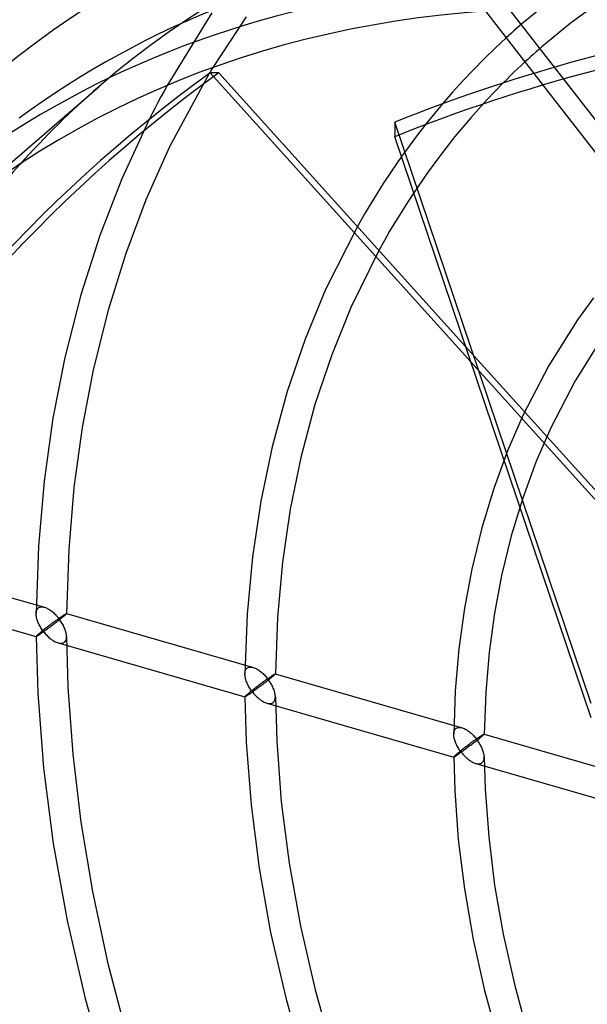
# Model space of a CAD drawing. Header units: millimetres. Extents: x -119 to 119, y -152 to 148.
# Tile 6 of 16: x -71 to -34, y 16 to 80. Entities that reach past the tile are written whole.
import ezdxf

# ---------------------------------------------------------------- set-up
doc = ezdxf.new("R2010")
doc.units = ezdxf.units.MM
doc.layers.add('HIDDEN', color=7, linetype='Continuous')
doc.layers.add('THICK', color=7, linetype='Continuous')

msp = doc.modelspace()

# ---------------------------------------------------------------- linework, layer by layer
at = {"layer": 'HIDDEN'}
for p, q in [((-18.83, 55.282), (-55.182, 102.127)), ((-36.046, 81.657), (-37.994, 80.057)), ((-32.871, 81.516), (-34.817, 80.079)), ((-58.343, 80.785), (-61.281, 76.011)), ((-56.09, 80.527), (-58.28, 77.183)), ((-38.509, 79.604), (-38.68, 79.451)), ((-38.338, 79.756), (-38.509, 79.604)), ((-38.166, 79.907), (-38.338, 79.756)), ((-37.994, 80.057), (-38.166, 79.907)), ((-34.817, 80.079), (-36.685, 78.545)), ((-38.85, 79.298), (-39.019, 79.143)), ((-38.68, 79.451), (-38.85, 79.298)), ((-36.871, 78.383), (-37.056, 78.22)), ((-36.685, 78.545), (-36.871, 78.383)), ((-37.606, 77.725), (-37.788, 77.558)), ((-37.424, 77.891), (-37.606, 77.725)), ((-37.24, 78.056), (-37.424, 77.891)), ((-37.056, 78.22), (-37.24, 78.056)), ((-58.521, 76.789), (-61.121, 71.97)), ((-37.207, 76.809), (-20.084, 54.742)), ((-76.685, 66.472), (-65.76, 75.933)), ((-39.219, 76.179), (-40.3, 75.055)), ((-40.3, 75.055), (-41.349, 73.888)), ((-43.2, 74.803), (-43.707, 74.197)), ((-62.459, 73.769), (-64.262, 69.876)), ((-43.707, 74.197), (-44.218, 73.565)), ((-41.349, 73.888), (-42.382, 72.657)), ((-33.45, 35.419), (-46.336, 73.594)), ((-44.218, 73.565), (-44.695, 72.958)), ((-44.695, 72.958), (-45.109, 72.414)), ((-42.382, 72.657), (-43.341, 71.437)), ((-61.121, 71.97), (-62.665, 68.507)), ((-45.505, 71.878), (-45.894, 71.337)), ((-45.109, 72.414), (-45.505, 71.878)), ((-43.341, 71.437), (-44.146, 70.344)), ((-64.262, 69.876), (-65.696, 66.166)), ((-44.146, 70.344), (-45.092, 68.96)), ((-62.665, 68.507), (-63.996, 64.965)), ((-48.789, 66.751), (-50.882, 62.603)), ((-65.696, 66.166), (-66.942, 62.266)), ((-63.996, 64.965), (-65.153, 61.245)), ((-47.37, 65.177), (-49.219, 61.423)), ((-66.942, 62.266), (-67.993, 58.151)), ((-50.882, 62.603), (-52.226, 59.35)), ((-33.282, 62.059), (-34.335, 60.609)), ((-65.153, 61.245), (-66.127, 57.332)), ((-49.219, 61.423), (-50.475, 58.321)), ((-34.335, 60.609), (-36.227, 57.612)), ((-52.226, 59.35), (-53.397, 55.916)), ((-27.785, 43.446), (-41.686, 58.87)), ((-32.69, 59.47), (-34.493, 56.616)), ((-50.475, 58.321), (-51.571, 55.046)), ((-67.993, 58.151), (-68.777, 54.152)), ((-41.344, 57.856), (-28.354, 43.442)), ((-36.227, 57.612), (-37.905, 54.378)), ((-66.127, 57.332), (-66.852, 53.539)), ((-34.493, 56.616), (-36.093, 53.532)), ((-53.397, 55.916), (-54.387, 52.276)), ((-51.571, 55.046), (-52.499, 51.57)), ((-37.905, 54.378), (-38.926, 52.017)), ((-68.777, 54.152), (-69.358, 50.022)), ((-66.852, 53.539), (-67.392, 49.605)), ((-36.093, 53.532), (-37.069, 51.276)), ((-54.387, 52.276), (-55.134, 48.694)), ((-38.926, 52.017), (-39.833, 49.541)), ((-52.499, 51.57), (-53.195, 48.173)), ((-37.069, 51.276), (-37.936, 48.907)), ((-69.358, 50.022), (-69.73, 45.741)), ((-67.392, 49.605), (-67.739, 45.527)), ((-39.833, 49.541), (-40.619, 46.948)), ((-55.134, 48.694), (-55.676, 45.056)), ((-37.936, 48.907), (-38.69, 46.422)), ((-53.195, 48.173), (-53.704, 44.703)), ((-40.619, 46.948), (-41.277, 44.238)), ((-38.69, 46.422), (-39.321, 43.82)), ((-69.73, 45.741), (-69.882, 41.316)), ((-67.739, 45.527), (-67.882, 41.312)), ((-81.594, 45.273), (-69.326, 41.731)), ((-55.676, 45.056), (-56.026, 41.274)), ((-53.704, 44.703), (-54.034, 41.093)), ((-41.277, 44.238), (-41.759, 41.667)), ((-82.149, 43.351), (-69.881, 39.81)), ((-39.321, 43.82), (-39.784, 41.352)), ((-69.88, 41.377), (-69.872, 41.438)), ((-69.872, 41.438), (-69.858, 41.496)), ((-69.858, 41.496), (-69.839, 41.549)), ((-69.839, 41.549), (-69.814, 41.598)), ((-69.814, 41.598), (-69.784, 41.641)), ((-69.784, 41.641), (-69.747, 41.678)), ((-69.747, 41.678), (-69.706, 41.708)), ((-69.706, 41.708), (-69.661, 41.731)), ((-69.661, 41.731), (-69.611, 41.748)), ((-69.611, 41.748), (-69.558, 41.757)), ((-69.558, 41.757), (-69.502, 41.759)), ((-69.502, 41.759), (-69.445, 41.756)), ((-69.445, 41.756), (-69.385, 41.746)), ((-69.385, 41.746), (-69.325, 41.731)), ((-69.325, 41.731), (-69.266, 41.712)), ((-69.266, 41.712), (-69.207, 41.688)), ((-69.207, 41.688), (-69.147, 41.661)), ((-69.147, 41.661), (-69.088, 41.629)), ((-69.088, 41.629), (-69.029, 41.595)), ((-69.029, 41.595), (-68.97, 41.557)), ((-68.97, 41.557), (-68.912, 41.517)), ((-68.912, 41.517), (-68.855, 41.474)), ((-68.855, 41.474), (-68.799, 41.428)), ((-68.799, 41.428), (-68.743, 41.381)), ((-41.759, 41.667), (-42.122, 39.001)), ((-69.882, 41.313), (-69.88, 41.377)), ((-69.88, 41.249), (-69.882, 41.313)), ((-69.874, 41.184), (-69.88, 41.249)), ((-69.864, 41.118), (-69.874, 41.184)), ((-69.85, 41.051), (-69.864, 41.118)), ((-69.833, 40.983), (-69.85, 41.051)), ((-69.813, 40.915), (-69.833, 40.983)), ((-69.79, 40.846), (-69.813, 40.915)), ((-69.764, 40.778), (-69.79, 40.846)), ((-69.735, 40.711), (-69.764, 40.778)), ((-68.743, 41.381), (-68.689, 41.331)), ((-68.679, 40.783), (-68.732, 40.744)), ((-68.689, 41.331), (-68.635, 41.279)), ((-68.627, 40.821), (-68.679, 40.783)), ((-68.635, 41.279), (-68.582, 41.225)), ((-68.576, 40.859), (-68.627, 40.821)), ((-68.582, 41.225), (-68.531, 41.17)), ((-68.527, 40.895), (-68.576, 40.859)), ((-68.516, 40.776), (-68.573, 40.732)), ((-68.531, 41.17), (-68.481, 41.114)), ((-68.478, 40.93), (-68.527, 40.895)), ((-68.459, 40.82), (-68.516, 40.776)), ((-68.481, 41.114), (-68.433, 41.056)), ((-68.431, 40.964), (-68.478, 40.93)), ((-68.403, 40.863), (-68.459, 40.82)), ((-68.433, 41.056), (-68.386, 40.996)), ((-68.386, 40.996), (-68.431, 40.964)), ((-68.347, 40.907), (-68.403, 40.863)), ((-68.386, 40.996), (-68.337, 41.031)), ((-68.337, 40.933), (-68.386, 40.996)), ((-68.293, 40.95), (-68.347, 40.907)), ((-68.337, 41.031), (-68.29, 41.064)), ((-68.291, 40.868), (-68.337, 40.933)), ((-68.24, 40.992), (-68.293, 40.95)), ((-68.246, 40.801), (-68.291, 40.868)), ((-68.29, 41.064), (-68.245, 41.095)), ((-68.203, 40.734), (-68.246, 40.801)), ((-68.245, 41.095), (-68.201, 41.125)), ((-68.189, 41.033), (-68.24, 40.992)), ((-68.201, 41.125), (-68.16, 41.153)), ((-68.14, 41.073), (-68.189, 41.033)), ((-68.16, 41.153), (-68.121, 41.18)), ((-68.095, 41.11), (-68.14, 41.073)), ((-68.121, 41.18), (-68.084, 41.204)), ((-68.053, 41.146), (-68.095, 41.11)), ((-68.084, 41.204), (-68.049, 41.227)), ((-68.015, 41.178), (-68.053, 41.146)), ((-68.049, 41.227), (-68.017, 41.247)), ((-68.017, 41.247), (-67.988, 41.265)), ((-67.973, 41.215), (-68.015, 41.178)), ((-67.988, 41.265), (-67.962, 41.28)), ((-67.94, 41.246), (-67.973, 41.215)), ((-67.962, 41.28), (-67.939, 41.293)), ((-67.914, 41.271), (-67.94, 41.246)), ((-67.939, 41.293), (-67.919, 41.304)), ((-67.919, 41.304), (-67.904, 41.311)), ((-67.896, 41.291), (-67.914, 41.271)), ((-67.904, 41.311), (-67.892, 41.315)), ((-67.885, 41.304), (-67.896, 41.291)), ((-67.892, 41.315), (-67.885, 41.315)), ((-67.885, 41.315), (-67.884, 41.315)), ((-67.885, 41.315), (-55.616, 37.774)), ((-67.882, 41.312), (-67.885, 41.304)), ((-67.884, 41.315), (-67.883, 41.315)), ((-67.883, 41.315), (-67.883, 41.314)), ((-67.883, 41.314), (-67.883, 41.314)), ((-67.883, 41.314), (-67.882, 41.313)), ((-67.882, 41.313), (-67.882, 41.312)), ((-56.026, 41.274), (-56.173, 37.36)), ((-54.034, 41.093), (-54.172, 37.354)), ((-39.784, 41.352), (-40.133, 38.789)), ((-69.704, 40.643), (-69.735, 40.711)), ((-69.671, 40.576), (-69.704, 40.643)), ((-69.636, 40.51), (-69.671, 40.576)), ((-69.598, 40.444), (-69.636, 40.51)), ((-69.559, 40.379), (-69.598, 40.444)), ((-69.519, 40.136), (-69.571, 40.094)), ((-69.518, 40.315), (-69.559, 40.379)), ((-69.465, 40.179), (-69.519, 40.136)), ((-69.475, 40.252), (-69.518, 40.315)), ((-69.431, 40.191), (-69.475, 40.252)), ((-69.41, 40.224), (-69.465, 40.179)), ((-69.386, 40.13), (-69.431, 40.191)), ((-69.431, 40.098), (-69.386, 40.13)), ((-69.353, 40.268), (-69.41, 40.224)), ((-69.337, 40.165), (-69.386, 40.13)), ((-69.386, 40.13), (-69.336, 40.068)), ((-69.296, 40.313), (-69.353, 40.268)), ((-69.286, 40.201), (-69.337, 40.165)), ((-69.239, 40.358), (-69.296, 40.313)), ((-69.235, 40.238), (-69.286, 40.201)), ((-69.181, 40.403), (-69.239, 40.358)), ((-69.183, 40.276), (-69.235, 40.238)), ((-69.129, 40.315), (-69.183, 40.276)), ((-69.123, 40.448), (-69.181, 40.403)), ((-69.076, 40.355), (-69.129, 40.315)), ((-69.066, 40.492), (-69.123, 40.448)), ((-69.021, 40.395), (-69.076, 40.355)), ((-69.008, 40.536), (-69.066, 40.492)), ((-68.966, 40.435), (-69.021, 40.395)), ((-68.952, 40.579), (-69.008, 40.536)), ((-68.911, 40.476), (-68.966, 40.435)), ((-68.896, 40.622), (-68.952, 40.579)), ((-68.855, 40.518), (-68.911, 40.476)), ((-68.841, 40.663), (-68.896, 40.622)), ((-68.8, 40.56), (-68.855, 40.518)), ((-68.786, 40.704), (-68.841, 40.663)), ((-68.744, 40.602), (-68.8, 40.56)), ((-68.732, 40.744), (-68.786, 40.704)), ((-68.687, 40.645), (-68.744, 40.602)), ((-68.63, 40.688), (-68.687, 40.645)), ((-68.573, 40.732), (-68.63, 40.688)), ((-68.162, 40.665), (-68.203, 40.734)), ((-68.123, 40.596), (-68.162, 40.665)), ((-68.087, 40.526), (-68.123, 40.596)), ((-68.052, 40.456), (-68.087, 40.526)), ((-68.02, 40.384), (-68.052, 40.456)), ((-67.991, 40.313), (-68.02, 40.384)), ((-67.965, 40.241), (-67.991, 40.313)), ((-67.942, 40.169), (-67.965, 40.241)), ((-67.922, 40.098), (-67.942, 40.169)), ((-69.88, 39.818), (-69.882, 39.812)), ((-69.882, 39.812), (-69.882, 39.811)), ((-69.882, 39.812), (-69.773, 36.09)), ((-69.882, 39.811), (-69.882, 39.811)), ((-69.882, 39.811), (-69.882, 39.811)), ((-69.882, 39.811), (-69.881, 39.81)), ((-69.881, 39.81), (-69.881, 39.81)), ((-69.881, 39.81), (-69.88, 39.81)), ((-69.872, 39.829), (-69.88, 39.818)), ((-69.88, 39.81), (-69.874, 39.81)), ((-69.874, 39.81), (-69.864, 39.814)), ((-69.859, 39.843), (-69.872, 39.829)), ((-69.864, 39.814), (-69.851, 39.82)), ((-69.84, 39.862), (-69.859, 39.843)), ((-69.851, 39.82), (-69.834, 39.829)), ((-69.815, 39.886), (-69.84, 39.862)), ((-69.834, 39.829), (-69.813, 39.841)), ((-69.784, 39.914), (-69.815, 39.886)), ((-69.813, 39.841), (-69.79, 39.855)), ((-69.79, 39.855), (-69.764, 39.871)), ((-69.747, 39.946), (-69.784, 39.914)), ((-69.764, 39.871), (-69.736, 39.89)), ((-69.709, 39.979), (-69.747, 39.946)), ((-69.736, 39.89), (-69.705, 39.91)), ((-69.666, 40.015), (-69.709, 39.979)), ((-69.705, 39.91), (-69.671, 39.932)), ((-69.671, 39.932), (-69.636, 39.956)), ((-69.62, 40.054), (-69.666, 40.015)), ((-69.636, 39.956), (-69.599, 39.981)), ((-69.571, 40.094), (-69.62, 40.054)), ((-69.599, 39.981), (-69.559, 40.008)), ((-69.559, 40.008), (-69.518, 40.037)), ((-69.518, 40.037), (-69.476, 40.067)), ((-69.476, 40.067), (-69.431, 40.098)), ((-69.336, 40.068), (-69.284, 40.007)), ((-69.284, 40.007), (-69.232, 39.948)), ((-69.232, 39.948), (-69.178, 39.891)), ((-69.178, 39.891), (-69.124, 39.836)), ((-69.124, 39.836), (-69.069, 39.784)), ((-69.069, 39.784), (-69.013, 39.734)), ((-69.013, 39.734), (-68.957, 39.687)), ((-68.957, 39.687), (-68.901, 39.642)), ((-68.901, 39.642), (-68.844, 39.6)), ((-68.844, 39.6), (-68.787, 39.562)), ((-68.787, 39.562), (-68.73, 39.525)), ((-68.73, 39.525), (-68.672, 39.492)), ((-68.672, 39.492), (-68.614, 39.462)), ((-68.614, 39.462), (-68.555, 39.435)), ((-68.015, 39.446), (-67.973, 39.491)), ((-67.973, 39.491), (-67.939, 39.544)), ((-67.939, 39.544), (-67.912, 39.605)), ((-67.906, 40.027), (-67.922, 40.098)), ((-67.912, 39.605), (-67.895, 39.672)), ((-67.894, 39.956), (-67.906, 40.027)), ((-67.895, 39.672), (-67.885, 39.744)), ((-67.886, 39.887), (-67.894, 39.956)), ((-67.882, 39.82), (-67.886, 39.887)), ((-67.885, 39.744), (-67.882, 39.82)), ((-67.882, 39.816), (-67.789, 36.475)), ((-68.555, 39.435), (-68.497, 39.413)), ((-68.497, 39.413), (-68.439, 39.394)), ((-68.439, 39.394), (-68.379, 39.379)), ((-68.439, 39.394), (-56.171, 35.852)), ((-68.379, 39.379), (-68.319, 39.369)), ((-68.319, 39.369), (-68.261, 39.365)), ((-68.261, 39.365), (-68.205, 39.368)), ((-68.205, 39.368), (-68.152, 39.377)), ((-68.152, 39.377), (-68.102, 39.393)), ((-68.102, 39.393), (-68.056, 39.416)), ((-68.056, 39.416), (-68.015, 39.446)), ((-42.122, 39.001), (-42.358, 36.245)), ((-40.133, 38.789), (-40.361, 36.136)), ((-56.162, 37.481), (-56.148, 37.538)), ((-56.148, 37.538), (-56.129, 37.592)), ((-56.129, 37.592), (-56.104, 37.64)), ((-56.104, 37.64), (-56.074, 37.684)), ((-56.074, 37.684), (-56.037, 37.72)), ((-56.037, 37.72), (-55.996, 37.75)), ((-55.996, 37.75), (-55.951, 37.774)), ((-55.951, 37.774), (-55.901, 37.79)), ((-55.901, 37.79), (-55.848, 37.799)), ((-55.848, 37.799), (-55.793, 37.802)), ((-55.793, 37.802), (-55.735, 37.798)), ((-55.735, 37.798), (-55.676, 37.788)), ((-55.676, 37.788), (-55.615, 37.773)), ((-55.615, 37.773), (-55.556, 37.754)), ((-55.556, 37.754), (-55.497, 37.73)), ((-55.497, 37.73), (-55.438, 37.703)), ((-55.438, 37.703), (-55.378, 37.672)), ((-55.378, 37.672), (-55.319, 37.637)), ((-55.319, 37.637), (-55.261, 37.599)), ((-55.261, 37.599), (-55.203, 37.559)), ((-55.203, 37.559), (-55.146, 37.516)), ((-55.146, 37.516), (-55.089, 37.471)), ((-56.173, 37.356), (-56.17, 37.42)), ((-56.171, 37.292), (-56.173, 37.356)), ((-56.165, 37.227), (-56.171, 37.292)), ((-56.17, 37.42), (-56.162, 37.481)), ((-56.155, 37.161), (-56.165, 37.227)), ((-56.141, 37.093), (-56.155, 37.161)), ((-56.124, 37.026), (-56.141, 37.093)), ((-56.104, 36.957), (-56.124, 37.026)), ((-56.08, 36.889), (-56.104, 36.957)), ((-56.055, 36.821), (-56.08, 36.889)), ((-55.089, 37.471), (-55.034, 37.423)), ((-55.034, 37.423), (-54.979, 37.373)), ((-54.979, 37.373), (-54.926, 37.321)), ((-54.909, 36.871), (-54.958, 36.834)), ((-54.926, 37.321), (-54.873, 37.268)), ((-54.86, 36.907), (-54.909, 36.871)), ((-54.873, 37.268), (-54.822, 37.213)), ((-54.812, 36.941), (-54.86, 36.907)), ((-54.822, 37.213), (-54.772, 37.156)), ((-54.766, 36.975), (-54.812, 36.941)), ((-54.772, 37.156), (-54.724, 37.098)), ((-54.72, 37.007), (-54.766, 36.975)), ((-54.693, 36.905), (-54.75, 36.861)), ((-54.724, 37.098), (-54.676, 37.039)), ((-54.676, 37.039), (-54.72, 37.007)), ((-54.638, 36.949), (-54.693, 36.905)), ((-54.676, 37.039), (-54.628, 37.073)), ((-54.628, 36.975), (-54.676, 37.039)), ((-54.583, 36.992), (-54.638, 36.949)), ((-54.628, 37.073), (-54.581, 37.106)), ((-54.582, 36.91), (-54.628, 36.975)), ((-54.53, 37.034), (-54.583, 36.992)), ((-54.537, 36.844), (-54.582, 36.91)), ((-54.581, 37.106), (-54.535, 37.138)), ((-54.535, 37.138), (-54.492, 37.168)), ((-54.479, 37.075), (-54.53, 37.034)), ((-54.492, 37.168), (-54.451, 37.196)), ((-54.431, 37.115), (-54.479, 37.075)), ((-54.451, 37.196), (-54.411, 37.222)), ((-54.385, 37.153), (-54.431, 37.115)), ((-54.411, 37.222), (-54.374, 37.247)), ((-54.343, 37.188), (-54.385, 37.153)), ((-54.374, 37.247), (-54.34, 37.269)), ((-54.305, 37.22), (-54.343, 37.188)), ((-54.34, 37.269), (-54.308, 37.289)), ((-54.308, 37.289), (-54.279, 37.307)), ((-54.263, 37.257), (-54.305, 37.22)), ((-54.279, 37.307), (-54.252, 37.323)), ((-54.23, 37.288), (-54.263, 37.257)), ((-54.252, 37.323), (-54.229, 37.336)), ((-54.204, 37.313), (-54.23, 37.288)), ((-54.229, 37.336), (-54.21, 37.346)), ((-54.21, 37.346), (-54.194, 37.353)), ((-54.186, 37.333), (-54.204, 37.313)), ((-54.194, 37.353), (-54.182, 37.357)), ((-54.176, 37.346), (-54.186, 37.333)), ((-54.182, 37.357), (-54.175, 37.358)), ((-54.172, 37.355), (-54.176, 37.346)), ((-54.175, 37.358), (-54.174, 37.357)), ((-54.175, 37.358), (-41.906, 33.816)), ((-54.174, 37.357), (-54.174, 37.357)), ((-54.174, 37.357), (-54.173, 37.357)), ((-54.173, 37.357), (-54.173, 37.356)), ((-54.173, 37.356), (-54.173, 37.355)), ((-54.173, 37.355), (-54.172, 37.355)), ((-67.789, 36.475), (-67.478, 32.092)), ((-56.026, 36.753), (-56.055, 36.821)), ((-55.995, 36.686), (-56.026, 36.753)), ((-55.962, 36.619), (-55.995, 36.686)), ((-55.927, 36.553), (-55.962, 36.619)), ((-55.889, 36.487), (-55.927, 36.553)), ((-55.85, 36.422), (-55.889, 36.487)), ((-55.809, 36.358), (-55.85, 36.422)), ((-55.766, 36.295), (-55.809, 36.358)), ((-55.714, 36.254), (-55.767, 36.212)), ((-55.722, 36.233), (-55.766, 36.295)), ((-55.676, 36.173), (-55.722, 36.233)), ((-55.66, 36.297), (-55.714, 36.254)), ((-55.606, 36.341), (-55.66, 36.297)), ((-55.577, 36.244), (-55.628, 36.208)), ((-55.55, 36.384), (-55.606, 36.341)), ((-55.526, 36.281), (-55.577, 36.244)), ((-55.495, 36.427), (-55.55, 36.384)), ((-55.474, 36.319), (-55.526, 36.281)), ((-55.439, 36.471), (-55.495, 36.427)), ((-55.421, 36.357), (-55.474, 36.319)), ((-55.384, 36.513), (-55.439, 36.471)), ((-55.367, 36.397), (-55.421, 36.357)), ((-55.328, 36.556), (-55.384, 36.513)), ((-55.312, 36.437), (-55.367, 36.397)), ((-55.274, 36.598), (-55.328, 36.556)), ((-55.258, 36.477), (-55.312, 36.437)), ((-55.219, 36.639), (-55.274, 36.598)), ((-55.202, 36.518), (-55.258, 36.477)), ((-55.166, 36.68), (-55.219, 36.639)), ((-55.147, 36.56), (-55.202, 36.518)), ((-55.113, 36.719), (-55.166, 36.68)), ((-55.091, 36.601), (-55.147, 36.56)), ((-55.061, 36.758), (-55.113, 36.719)), ((-55.035, 36.643), (-55.091, 36.601)), ((-55.009, 36.797), (-55.061, 36.758)), ((-54.978, 36.686), (-55.035, 36.643)), ((-54.958, 36.834), (-55.009, 36.797)), ((-54.921, 36.73), (-54.978, 36.686)), ((-54.864, 36.773), (-54.921, 36.73)), ((-54.807, 36.817), (-54.864, 36.773)), ((-54.75, 36.861), (-54.807, 36.817)), ((-54.494, 36.776), (-54.537, 36.844)), ((-54.453, 36.708), (-54.494, 36.776)), ((-54.414, 36.639), (-54.453, 36.708)), ((-54.377, 36.569), (-54.414, 36.639)), ((-54.343, 36.498), (-54.377, 36.569)), ((-54.311, 36.427), (-54.343, 36.498)), ((-54.282, 36.356), (-54.311, 36.427)), ((-54.256, 36.284), (-54.282, 36.356)), ((-54.232, 36.212), (-54.256, 36.284)), ((-42.358, 36.245), (-42.462, 33.403)), ((-69.773, 36.09), (-69.397, 31.175)), ((-56.17, 35.86), (-56.173, 35.854)), ((-56.173, 35.854), (-56.172, 35.854)), ((-56.173, 35.854), (-56.083, 32.865)), ((-56.172, 35.854), (-56.172, 35.853)), ((-56.172, 35.853), (-56.172, 35.853)), ((-56.172, 35.853), (-56.172, 35.853)), ((-56.172, 35.853), (-56.171, 35.852)), ((-56.171, 35.852), (-56.165, 35.853)), ((-56.171, 35.852), (-56.171, 35.852)), ((-56.163, 35.871), (-56.17, 35.86)), ((-56.165, 35.853), (-56.155, 35.856)), ((-56.149, 35.885), (-56.163, 35.871)), ((-56.155, 35.856), (-56.141, 35.863)), ((-56.13, 35.904), (-56.149, 35.885)), ((-56.141, 35.863), (-56.124, 35.872)), ((-56.105, 35.928), (-56.13, 35.904)), ((-56.124, 35.872), (-56.104, 35.884)), ((-56.074, 35.956), (-56.105, 35.928)), ((-56.104, 35.884), (-56.08, 35.898)), ((-56.08, 35.898), (-56.055, 35.914)), ((-56.037, 35.988), (-56.074, 35.956)), ((-56.055, 35.914), (-56.026, 35.932)), ((-56, 36.02), (-56.037, 35.988)), ((-56.026, 35.932), (-55.995, 35.952)), ((-55.959, 36.055), (-56, 36.02)), ((-55.995, 35.952), (-55.962, 35.974)), ((-55.962, 35.974), (-55.927, 35.998)), ((-55.915, 36.092), (-55.959, 36.055)), ((-55.927, 35.998), (-55.889, 36.024)), ((-55.868, 36.13), (-55.915, 36.092)), ((-55.889, 36.024), (-55.85, 36.051)), ((-55.819, 36.17), (-55.868, 36.13)), ((-55.85, 36.051), (-55.809, 36.079)), ((-55.767, 36.212), (-55.819, 36.17)), ((-55.809, 36.079), (-55.766, 36.109)), ((-55.766, 36.109), (-55.722, 36.14)), ((-55.722, 36.14), (-55.676, 36.173)), ((-55.628, 36.208), (-55.676, 36.173)), ((-55.676, 36.173), (-55.627, 36.11)), ((-55.627, 36.11), (-55.575, 36.05)), ((-55.575, 36.05), (-55.523, 35.991)), ((-55.523, 35.991), (-55.469, 35.934)), ((-55.469, 35.934), (-55.415, 35.879)), ((-55.415, 35.879), (-55.36, 35.827)), ((-55.36, 35.827), (-55.304, 35.777)), ((-55.304, 35.777), (-55.248, 35.73)), ((-55.248, 35.73), (-55.192, 35.685)), ((-55.192, 35.685), (-55.135, 35.643)), ((-55.135, 35.643), (-55.078, 35.604)), ((-55.078, 35.604), (-55.021, 35.568)), ((-54.263, 35.533), (-54.228, 35.587)), ((-54.212, 36.141), (-54.232, 36.212)), ((-54.228, 35.587), (-54.202, 35.648)), ((-54.196, 36.07), (-54.212, 36.141)), ((-54.202, 35.648), (-54.185, 35.715)), ((-54.184, 35.999), (-54.196, 36.07)), ((-54.185, 35.715), (-54.175, 35.787)), ((-54.176, 35.93), (-54.184, 35.999)), ((-54.173, 35.863), (-54.176, 35.93)), ((-54.175, 35.787), (-54.173, 35.863)), ((-54.173, 35.86), (-54.086, 32.968)), ((-40.361, 36.136), (-40.462, 33.396)), ((-55.021, 35.568), (-54.963, 35.535)), ((-54.963, 35.535), (-54.904, 35.505)), ((-54.904, 35.505), (-54.846, 35.478)), ((-54.846, 35.478), (-54.788, 35.455)), ((-54.788, 35.455), (-54.73, 35.436)), ((-54.73, 35.436), (-54.669, 35.421)), ((-54.73, 35.436), (-42.461, 31.894)), ((-54.669, 35.421), (-54.609, 35.411)), ((-54.609, 35.411), (-54.551, 35.407)), ((-54.551, 35.407), (-54.495, 35.41)), ((-54.495, 35.41), (-54.442, 35.419)), ((-54.442, 35.419), (-54.392, 35.435)), ((-54.392, 35.435), (-54.346, 35.458)), ((-54.346, 35.458), (-54.305, 35.488)), ((-54.305, 35.488), (-54.263, 35.533)), ((-42.419, 33.634), (-42.394, 33.683)), ((-42.394, 33.683), (-42.363, 33.726)), ((-42.363, 33.726), (-42.327, 33.763)), ((-42.327, 33.763), (-42.286, 33.793)), ((-42.286, 33.793), (-42.24, 33.816)), ((-42.24, 33.816), (-42.191, 33.832)), ((-42.191, 33.832), (-42.138, 33.841)), ((-42.138, 33.841), (-42.083, 33.844)), ((-42.083, 33.844), (-42.025, 33.84)), ((-42.025, 33.84), (-41.966, 33.831)), ((-41.966, 33.831), (-41.905, 33.816)), ((-41.905, 33.816), (-41.846, 33.796)), ((-41.846, 33.796), (-41.787, 33.773)), ((-41.787, 33.773), (-41.728, 33.745)), ((-41.728, 33.745), (-41.668, 33.714)), ((-41.668, 33.714), (-41.609, 33.679)), ((-41.609, 33.679), (-41.551, 33.642)), ((-41.551, 33.642), (-41.493, 33.601)), ((-42.463, 33.399), (-42.459, 33.463)), ((-42.461, 33.336), (-42.463, 33.399)), ((-42.455, 33.27), (-42.461, 33.336)), ((-42.459, 33.463), (-42.451, 33.524)), ((-42.445, 33.204), (-42.455, 33.27)), ((-42.451, 33.524), (-42.438, 33.581)), ((-42.431, 33.137), (-42.445, 33.204)), ((-42.438, 33.581), (-42.419, 33.634)), ((-42.414, 33.069), (-42.431, 33.137)), ((-42.394, 33.001), (-42.414, 33.069)), ((-42.371, 32.932), (-42.394, 33.001)), ((-41.493, 33.601), (-41.436, 33.558)), ((-41.436, 33.558), (-41.38, 33.513)), ((-41.38, 33.513), (-41.324, 33.465)), ((-41.324, 33.465), (-41.27, 33.415)), ((-41.27, 33.415), (-41.216, 33.364)), ((-41.216, 33.364), (-41.164, 33.31)), ((-41.164, 33.31), (-41.113, 33.255)), ((-41.113, 33.255), (-41.063, 33.198)), ((-41.056, 33.017), (-41.103, 32.984)), ((-41.063, 33.198), (-41.014, 33.141)), ((-41.011, 33.05), (-41.056, 33.017)), ((-41.014, 33.141), (-40.967, 33.081)), ((-40.967, 33.081), (-41.011, 33.05)), ((-40.928, 32.991), (-40.984, 32.947)), ((-40.967, 33.081), (-40.918, 33.116)), ((-40.919, 33.018), (-40.967, 33.081)), ((-40.874, 33.034), (-40.928, 32.991)), ((-40.873, 32.953), (-40.919, 33.018)), ((-40.918, 33.116), (-40.871, 33.149)), ((-40.82, 33.076), (-40.874, 33.034)), ((-40.871, 33.149), (-40.826, 33.18)), ((-40.826, 33.18), (-40.783, 33.21)), ((-40.769, 33.117), (-40.82, 33.076)), ((-40.783, 33.21), (-40.741, 33.238)), ((-40.72, 33.157), (-40.769, 33.117)), ((-40.741, 33.238), (-40.702, 33.265)), ((-40.675, 33.195), (-40.72, 33.157)), ((-40.702, 33.265), (-40.665, 33.289)), ((-40.633, 33.23), (-40.675, 33.195)), ((-40.665, 33.289), (-40.63, 33.311)), ((-40.595, 33.263), (-40.633, 33.23)), ((-40.63, 33.311), (-40.598, 33.332)), ((-40.598, 33.332), (-40.569, 33.35)), ((-40.553, 33.299), (-40.595, 33.263)), ((-40.569, 33.35), (-40.543, 33.365)), ((-40.519, 33.33), (-40.553, 33.299)), ((-40.543, 33.365), (-40.52, 33.378)), ((-40.52, 33.378), (-40.5, 33.388)), ((-40.494, 33.355), (-40.519, 33.33)), ((-40.5, 33.388), (-40.484, 33.395)), ((-40.476, 33.375), (-40.494, 33.355)), ((-40.484, 33.395), (-40.472, 33.399)), ((-40.466, 33.389), (-40.476, 33.375)), ((-40.472, 33.399), (-40.465, 33.4)), ((-40.462, 33.397), (-40.466, 33.389)), ((-40.465, 33.4), (-40.464, 33.4)), ((-40.465, 33.4), (-28.196, 29.858)), ((-40.464, 33.4), (-40.464, 33.399)), ((-40.464, 33.399), (-40.463, 33.399)), ((-40.463, 33.399), (-40.463, 33.398)), ((-40.463, 33.398), (-40.462, 33.398)), ((-40.462, 33.398), (-40.462, 33.397)), ((-56.083, 32.865), (-55.771, 28.747)), ((-54.086, 32.968), (-53.782, 28.959)), ((-42.345, 32.864), (-42.371, 32.932)), ((-42.317, 32.796), (-42.345, 32.864)), ((-42.286, 32.729), (-42.317, 32.796)), ((-42.253, 32.662), (-42.286, 32.729)), ((-42.217, 32.595), (-42.253, 32.662)), ((-42.18, 32.529), (-42.217, 32.595)), ((-42.141, 32.464), (-42.18, 32.529)), ((-42.1, 32.4), (-42.141, 32.464)), ((-42.057, 32.338), (-42.1, 32.4)), ((-41.896, 32.383), (-41.951, 32.34)), ((-41.841, 32.426), (-41.896, 32.383)), ((-41.785, 32.47), (-41.841, 32.426)), ((-41.765, 32.361), (-41.817, 32.323)), ((-41.729, 32.513), (-41.785, 32.47)), ((-41.712, 32.399), (-41.765, 32.361)), ((-41.674, 32.556), (-41.729, 32.513)), ((-41.658, 32.439), (-41.712, 32.399)), ((-41.619, 32.598), (-41.674, 32.556)), ((-41.604, 32.479), (-41.658, 32.439)), ((-41.564, 32.64), (-41.619, 32.598)), ((-41.549, 32.519), (-41.604, 32.479)), ((-41.51, 32.682), (-41.564, 32.64)), ((-41.494, 32.56), (-41.549, 32.519)), ((-41.456, 32.722), (-41.51, 32.682)), ((-41.438, 32.601), (-41.494, 32.56)), ((-41.403, 32.762), (-41.456, 32.722)), ((-41.383, 32.643), (-41.438, 32.601)), ((-41.351, 32.801), (-41.403, 32.762)), ((-41.326, 32.685), (-41.383, 32.643)), ((-41.3, 32.839), (-41.351, 32.801)), ((-41.269, 32.728), (-41.326, 32.685)), ((-41.249, 32.877), (-41.3, 32.839)), ((-41.212, 32.771), (-41.269, 32.728)), ((-41.199, 32.913), (-41.249, 32.877)), ((-41.155, 32.815), (-41.212, 32.771)), ((-41.151, 32.949), (-41.199, 32.913)), ((-41.098, 32.859), (-41.155, 32.815)), ((-41.103, 32.984), (-41.151, 32.949)), ((-41.04, 32.903), (-41.098, 32.859)), ((-40.984, 32.947), (-41.04, 32.903)), ((-40.828, 32.886), (-40.873, 32.953)), ((-40.785, 32.819), (-40.828, 32.886)), ((-40.744, 32.751), (-40.785, 32.819)), ((-40.705, 32.682), (-40.744, 32.751)), ((-40.668, 32.612), (-40.705, 32.682)), ((-40.634, 32.541), (-40.668, 32.612)), ((-40.602, 32.47), (-40.634, 32.541)), ((-40.573, 32.399), (-40.602, 32.47)), ((-40.546, 32.327), (-40.573, 32.399)), ((-67.478, 32.092), (-66.944, 27.615)), ((-42.46, 31.903), (-42.463, 31.896)), ((-42.463, 31.897), (-42.396, 29.7)), ((-42.463, 31.896), (-42.462, 31.896)), ((-42.462, 31.896), (-42.462, 31.895)), ((-42.462, 31.895), (-42.462, 31.895)), ((-42.462, 31.895), (-42.462, 31.895)), ((-42.462, 31.895), (-42.461, 31.895)), ((-42.461, 31.895), (-42.461, 31.894)), ((-42.461, 31.894), (-42.455, 31.895)), ((-42.453, 31.913), (-42.46, 31.903)), ((-42.455, 31.895), (-42.445, 31.898)), ((-42.439, 31.927), (-42.453, 31.913)), ((-42.445, 31.898), (-42.431, 31.905)), ((-42.42, 31.946), (-42.439, 31.927)), ((-42.431, 31.905), (-42.414, 31.914)), ((-42.395, 31.97), (-42.42, 31.946)), ((-42.414, 31.914), (-42.394, 31.926)), ((-42.364, 31.998), (-42.395, 31.97)), ((-42.394, 31.926), (-42.371, 31.94)), ((-42.371, 31.94), (-42.345, 31.956)), ((-42.327, 32.031), (-42.364, 31.998)), ((-42.345, 31.956), (-42.317, 31.975)), ((-42.29, 32.062), (-42.327, 32.031)), ((-42.317, 31.975), (-42.286, 31.995)), ((-42.249, 32.097), (-42.29, 32.062)), ((-42.286, 31.995), (-42.253, 32.017)), ((-42.253, 32.017), (-42.217, 32.041)), ((-42.205, 32.134), (-42.249, 32.097)), ((-42.217, 32.041), (-42.18, 32.066)), ((-42.158, 32.172), (-42.205, 32.134)), ((-42.18, 32.066), (-42.141, 32.093)), ((-42.109, 32.213), (-42.158, 32.172)), ((-42.141, 32.093), (-42.1, 32.122)), ((-42.057, 32.254), (-42.109, 32.213)), ((-42.1, 32.122), (-42.057, 32.152)), ((-42.013, 32.276), (-42.057, 32.338)), ((-42.005, 32.296), (-42.057, 32.254)), ((-42.057, 32.152), (-42.013, 32.183)), ((-41.967, 32.215), (-42.013, 32.276)), ((-42.013, 32.183), (-41.967, 32.215)), ((-41.951, 32.34), (-42.005, 32.296)), ((-41.918, 32.25), (-41.967, 32.215)), ((-41.967, 32.215), (-41.917, 32.153)), ((-41.868, 32.286), (-41.918, 32.25)), ((-41.917, 32.153), (-41.866, 32.092)), ((-41.817, 32.323), (-41.868, 32.286)), ((-41.866, 32.092), (-41.814, 32.033)), ((-41.814, 32.033), (-41.76, 31.977)), ((-41.76, 31.977), (-41.706, 31.922)), ((-41.706, 31.922), (-41.651, 31.87)), ((-41.651, 31.87), (-41.596, 31.82)), ((-41.596, 31.82), (-41.539, 31.773)), ((-41.539, 31.773), (-41.483, 31.728)), ((-41.483, 31.728), (-41.426, 31.686)), ((-40.523, 32.255), (-40.546, 32.327)), ((-40.503, 32.184), (-40.523, 32.255)), ((-40.487, 32.113), (-40.503, 32.184)), ((-40.492, 31.69), (-40.474, 31.758)), ((-40.474, 32.043), (-40.487, 32.113)), ((-40.466, 31.974), (-40.474, 32.043)), ((-40.474, 31.758), (-40.465, 31.83)), ((-40.463, 31.906), (-40.466, 31.974)), ((-40.465, 31.83), (-40.463, 31.906)), ((-40.462, 31.903), (-40.398, 29.787)), ((-69.397, 31.175), (-68.758, 26.215)), ((-41.426, 31.686), (-41.369, 31.647)), ((-41.369, 31.647), (-41.312, 31.611)), ((-41.312, 31.611), (-41.253, 31.577)), ((-41.253, 31.577), (-41.195, 31.547)), ((-41.195, 31.547), (-41.136, 31.52)), ((-41.136, 31.52), (-41.078, 31.497)), ((-41.078, 31.497), (-41.02, 31.478)), ((-41.02, 31.478), (-40.959, 31.463)), ((-41.02, 31.478), (-28.75, 27.936)), ((-40.959, 31.463), (-40.899, 31.454)), ((-40.899, 31.454), (-40.841, 31.45)), ((-40.841, 31.45), (-40.785, 31.452)), ((-40.785, 31.452), (-40.732, 31.461)), ((-40.732, 31.461), (-40.682, 31.477)), ((-40.682, 31.477), (-40.636, 31.5)), ((-40.636, 31.5), (-40.595, 31.53)), ((-40.595, 31.53), (-40.552, 31.575)), ((-40.552, 31.575), (-40.518, 31.629)), ((-40.518, 31.629), (-40.492, 31.69)), ((-40.398, 29.787), (-40.168, 26.657)), ((-42.396, 29.7), (-42.161, 26.485)), ((-55.771, 28.747), (-55.24, 24.597)), ((-53.782, 28.959), (-53.265, 24.914)), ((-66.944, 27.615), (-66.181, 23.051)), ((-40.168, 26.657), (-39.776, 23.488)), ((-68.758, 26.215), (-67.845, 21.161)), ((-42.161, 26.485), (-41.76, 23.232)), ((-55.24, 24.597), (-54.482, 20.368)), ((-53.265, 24.914), (-52.526, 20.787)), ((-39.776, 23.488), (-39.215, 20.257)), ((-66.181, 23.051), (-65.185, 18.417)), ((-41.76, 23.232), (-41.187, 19.919)), ((-67.845, 21.161), (-66.652, 16.033)), ((-52.526, 20.787), (-51.56, 16.597)), ((-54.482, 20.368), (-53.492, 16.077)), ((-39.215, 20.257), (-38.482, 16.974)), ((-41.187, 19.919), (-40.44, 16.557)), ((-65.185, 18.417), (-63.95, 13.728)), ((-38.482, 16.974), (-37.575, 13.654)), ((-51.56, 16.597), (-50.364, 12.359)), ((-40.44, 16.557), (-39.515, 13.16)), ((-66.652, 16.033), (-65.177, 10.852)), ((-53.492, 16.077), (-52.267, 11.742))]:
    msp.add_line(p, q, dxfattribs=at)
for centre, major_axis, ratio, start_param, end_param in [((0, 0), (-65.76, 75.933), 0.75, -2.427868, 0), ((-4.466, -4.112), (-0.594, 98.398), 0.954187, 0.598876, 1.47154), ((0, 0), (-65.76, 75.933), 0.75, 0, 0.096066), ((0, 0), (-76.627, 88.481), 0.75, 0.713724, 2.284521), ((0, 0), (75.318, -86.97), 0.75, -2.427868, -0.857072), ((-4.275, -3.702), (-69.066, 79.751), 0.75, 0.713724, 2.828798), ((-7.505, -6.5), (-67.102, 77.483), 0.75, 0.713724, 2.284521)]:
    msp.add_ellipse(centre, major_axis=major_axis, ratio=ratio, start_param=start_param, end_param=end_param, dxfattribs=at)
at = {"layer": 'THICK'}
for p, q in [((-40.378, 80.896), (-37.207, 76.809)), ((-39.019, 79.143), (-39.75, 78.459)), ((-39.75, 78.459), (-40.467, 77.759)), ((-40.467, 77.759), (-41.171, 77.044)), ((-58.401, 76.985), (-58.441, 76.92)), ((-58.361, 77.051), (-58.401, 76.985)), ((-58.32, 77.117), (-58.361, 77.051)), ((-58.28, 77.183), (-58.32, 77.117)), ((-41.171, 77.044), (-41.86, 76.314)), ((-38.272, 77.105), (-38.511, 76.876)), ((-38.031, 77.332), (-38.272, 77.105)), ((-37.788, 77.558), (-38.031, 77.332)), ((-58.481, 76.854), (-58.521, 76.789)), ((-58.441, 76.92), (-58.481, 76.854)), ((-57.884, 76.842), (-58.453, 76.839)), ((-58.453, 76.839), (-41.344, 57.856)), ((-41.686, 58.87), (-57.884, 76.842)), ((-38.985, 76.413), (-39.219, 76.179)), ((-38.748, 76.645), (-38.985, 76.413)), ((-38.511, 76.876), (-38.748, 76.645)), ((-61.281, 76.011), (-61.481, 75.642)), ((-41.86, 76.314), (-42.537, 75.566)), ((-61.683, 75.266), (-61.883, 74.887)), ((-61.481, 75.642), (-61.683, 75.266)), ((-42.537, 75.566), (-43.2, 74.803)), ((-62.08, 74.509), (-62.273, 74.135)), ((-61.883, 74.887), (-62.08, 74.509)), ((-62.273, 74.135), (-62.459, 73.769)), ((-46.336, 73.594), (-46.336, 72.644)), ((-33.45, 34.469), (-46.336, 72.644)), ((-45.894, 71.337), (-46.182, 70.927)), ((-46.182, 70.927), (-46.554, 70.375)), ((-46.554, 70.375), (-47.084, 69.563)), ((-47.084, 69.563), (-47.686, 68.613)), ((-47.686, 68.613), (-48.274, 67.65)), ((-45.092, 68.96), (-45.471, 68.374)), ((-45.471, 68.374), (-45.88, 67.729)), ((-48.274, 67.65), (-48.789, 66.751)), ((-45.88, 67.729), (-46.29, 67.067)), ((-46.29, 67.067), (-46.672, 66.43)), ((-46.672, 66.43), (-47.016, 65.825)), ((-47.016, 65.825), (-47.37, 65.177))]:
    msp.add_line(p, q, dxfattribs=at)
for centre, major_axis, ratio, start_param, end_param in [((-4.275, -3.702), (-69.066, 79.751), 0.75, -0.857072, 0.312795), ((-7.505, -6.5), (-67.102, 77.483), 0.75, -0.857072, -0.060127), ((-10.925, -9.461), (-67.102, 77.483), 0.75, -0.857072, 0), ((-10.925, -9.461), (65.76, -75.933), 0.75, 0.713724, 3.141593), ((-4.75, -3.639), (-98.4, 0), 0.866025, -1.386724, -1.134464), ((-4.75, -4.589), (98.4, 0), 0.866025, 1.723917, 2.007129), ((-5.034, -4.115), (0.594, -98.398), 0.954187, -2.542717, -1.670052), ((0, 0), (-65.76, 75.933), 0.75, 0.096066, 0.387112), ((-10.925, -9.461), (-67.102, 77.483), 0.75, 0, 1.974905)]:
    msp.add_ellipse(centre, major_axis=major_axis, ratio=ratio, start_param=start_param, end_param=end_param, dxfattribs=at)

doc.saveas('drawing.dxf')
